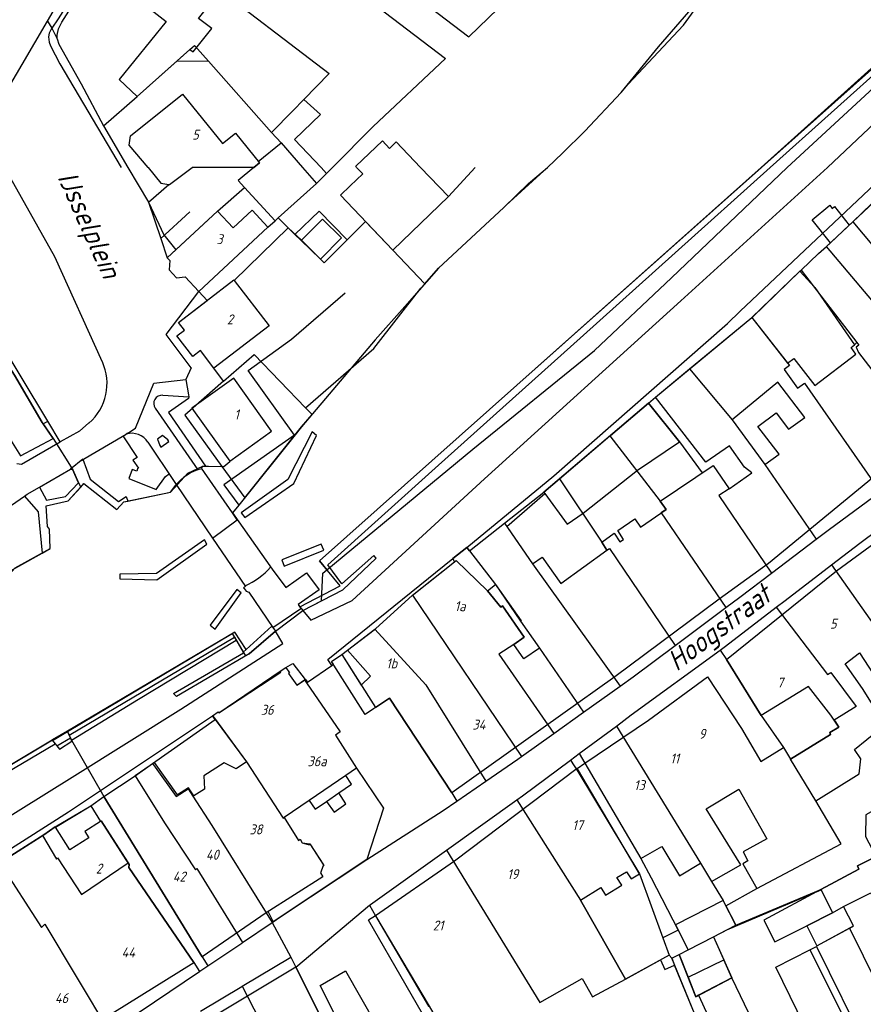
# Model space of a CAD drawing. Extents: x 124314 to 128016, y 450271 to 453716.
# Tile 14 of 40: x 124862 to 124968, y 450895 to 451019. Entities that reach past the tile are written whole.
import ezdxf
from ezdxf.enums import TextEntityAlignment as Align

# ---------------------------------------------------------------- set-up
doc = ezdxf.new("R2010")
doc.units = 0
doc.header["$MEASUREMENT"] = 0
for name, color, linetype in [('Default_113', 7, 'Continuous'), ('Default_117', 7, 'Continuous'), ('Default_21', 40, 'Continuous'), ('Default_4', 1, 'Continuous'), ('Default_48', 140, 'Continuous'), ('Default_6', 7, 'Continuous'), ('Default_66', 7, 'Continuous'), ('Default_7', 7, 'Continuous'), ('Default_79', 2, 'Continuous'), ('Default_80', 7, 'Continuous'), ('Default_99', 2, 'Continuous')]:
    doc.layers.add(name, color=color, linetype=linetype)
doc.styles.add('Style-ENGINEERING', font='isoct.shx', dxfattribs={"oblique": 15})

msp = doc.modelspace()

# ---------------------------------------------------------------- linework, layer by layer
at = {"layer": 'Default_21', "lineweight": -3, "flags": 128}
for points in [[(124865.91, 451018.35), (124872.09, 451028.95), (124879.59, 451041.86), (124876.96, 451043.3)], [(124884.37, 451043.24), (124886.38, 451041.54), (124895.16, 451034.64), (124910.16, 451022.93), (124918.71, 451016.38), (124933.34, 451030.53), (124942.29, 451039.22)], [(124882.14, 451039.53), (124892.71, 451031.26), (124892.62, 451031.18), (124896.37, 451028.56), (124905.29, 451021.67), (124915.78, 451013.66), (124906.73, 451005.13), (124901.64, 451000)], [(124928.56, 451000), (124930.44, 451001.76), (124933.24, 451004.52), (124937.8, 451009.4), (124938.67, 451010.45), (124945.61, 451017.84), (124951.63, 451026.14), (124954.31, 451032.15)], [(124867.12, 451016.1), (124867.12, 451016.56), (124867.28, 451017.38), (124867.7, 451018.2), (124869.38, 451020.84), (124873.62, 451026.82), (124875.76, 451029.94), (124876.26, 451030.69)], [(124876.26, 451030.69), (124885.55, 451023.77), (124901.21, 451011.79), (124898.04, 451008.53)], [(124855.11, 451000), (124862.74, 451012.91), (124865.91, 451018.35)], [(124865.91, 451018.35), (124866.45, 451017.46), (124867.12, 451016.1)], [(124867.12, 451016.1), (124867.3, 451015.46), (124870.1, 451010.46), (124872.9, 451005.22)], [(124882.17, 451013.37), (124883.75, 451014.78), (124884.34, 451015.27), (124886.06, 451013.33)], [(124971.91, 451014.85), (124971.4, 451014.4), (124971.47, 451014.31), (124955.4, 451000)], [(124958.59, 451000), (124971.08, 451011.47), (124971.65, 451013.78)], [(124872.9, 451005.22), (124877.12, 451008.87), (124882.17, 451013.37)], [(124882.17, 451013.37), (124886.06, 451013.33)], [(124886.06, 451013.33), (124893.99, 451004.36)], [(124893.99, 451004.36), (124896.65, 451007.09), (124898.04, 451008.53)], [(124898.04, 451008.53), (124900.1, 451006.65), (124896.87, 451003.51), (124900.2, 451000)], [(124872.9, 451005.22), (124875.96, 451000)], [(124893.99, 451004.36), (124895.18, 451003.07)], [(124891.77, 451000), (124892.46, 451000.55), (124892.29, 451000.75), (124895.18, 451003.07)], [(124895.18, 451003.07), (124897.87, 451000)], [(124875.96, 451000), (124878.57, 450995.63), (124880.48, 450991.55), (124881.99, 450989.66)], [(124891.77, 451000), (124889.81, 450998.34), (124890.59, 450997.47)], [(124897.87, 451000), (124899.63, 450997.98)], [(124899.63, 450997.98), (124900.88, 450999.24)], [(124955.4, 451000), (124924.72, 450972.68), (124900.01, 450950.66), (124900.92, 450949.53)], [(124900.2, 451000), (124900.88, 450999.24)], [(124901.64, 451000), (124900.88, 450999.24)], [(124900.92, 450949.53), (124919.2, 450964.67), (124934.44, 450977.01), (124944.1, 450986.16), (124958.59, 451000)], [(124913.21, 450985.41), (124914.92, 450987.36), (124923.1, 450994.96), (124926.17, 450997.96), (124928.56, 451000)], [(124966.83, 450993.17), (124974.1, 451000)], [(124894.82, 450993.66), (124899.63, 450997.98)], [(124853.4, 450996.74), (124853.59, 450996.36), (124854.7, 450994.07), (124855.72, 450987.28), (124857.04, 450982.02), (124857.84, 450980.33), (124859.5, 450977.42), (124861.76, 450973.92), (124865.23, 450968), (124866.6, 450966.01), (124869.06, 450962.07), (124869.79, 450960.42), (124870.06, 450959.9)], [(124881.99, 450989.66), (124887.22, 450994.52), (124890.59, 450997.47)], [(124890.59, 450997.47), (124894.42, 450993.3)], [(124964.06, 450990.55), (124961.74, 450993.42), (124963.96, 450995.24), (124964.25, 450994.82), (124964.55, 450995.11), (124966.39, 450992.75)], [(124903.47, 450990.93), (124899.94, 450994.49), (124896.91, 450991.58)], [(124884.85, 450984.45), (124893.52, 450992.5), (124894.42, 450993.3)], [(124894.42, 450993.3), (124894.82, 450993.66)], [(124894.82, 450993.66), (124896.91, 450991.58)], [(124903.47, 450990.93), (124905.75, 450993.23)], [(124909.18, 450989.63), (124905.75, 450993.23)], [(124964.06, 450990.55), (124966.39, 450992.75)], [(124966.39, 450992.75), (124966.83, 450993.17)], [(124966.83, 450993.17), (124973.33, 450985.42), (124975.98, 450982.16), (124975.72, 450981.97), (124977.72, 450978.36), (124982.84, 450968.98)], [(124896.91, 450991.58), (124897.68, 450990.81), (124900.12, 450988.48), (124900.58, 450988.02), (124903.47, 450990.93)], [(124960.36, 450987.12), (124962.53, 450989.19), (124963.55, 450990.08), (124964.06, 450990.55)], [(124881.99, 450989.66), (124880.91, 450988.67), (124881.23, 450988.33), (124881.15, 450987.14), (124882.07, 450986.16), (124883.17, 450986.27), (124884.85, 450984.45)], [(124909.18, 450989.63), (124913.21, 450985.41)], [(124954.19, 450981.15), (124954.28, 450981.23), (124960.19, 450986.97), (124960.36, 450987.12)], [(124960.36, 450987.12), (124962.82, 450983.87), (124967.36, 450978.02), (124967.6, 450977.7), (124967.26, 450977.44), (124967.55, 450976.77), (124970.04, 450973.51), (124970.34, 450973.7), (124976.64, 450964.05)], [(124898.25, 450969.85), (124906.8, 450977.26), (124912.71, 450984.84), (124913.21, 450985.41)], [(124887.97, 450973.18), (124886.76, 450974.8), (124885.06, 450977.01), (124884.1, 450976.27), (124882.11, 450978.85), (124883.07, 450979.59), (124882.33, 450980.56), (124885.9, 450983.3), (124884.85, 450984.45)], [(124946.38, 450974.71), (124954.19, 450981.15)], [(124954.19, 450981.15), (124958.89, 450975.13), (124958.25, 450974.64), (124959.89, 450972.29), (124960.79, 450972.94), (124970.25, 450959.31)], [(124887.97, 450973.18), (124891.81, 450976.53), (124898.25, 450969.85)], [(124941.23, 450970.44), (124942.09, 450971.17), (124946.38, 450974.71)], [(124946.38, 450974.71), (124951.72, 450968.34), (124955.81, 450962.72), (124962.23, 450953.35)], [(124887.97, 450973.18), (124883.1, 450968.92), (124887.77, 450962.49)], [(124936.39, 450966.31), (124936.46, 450966.37), (124941.23, 450970.44)], [(124941.23, 450970.44), (124945.1, 450965.57), (124947.94, 450961.67), (124949.34, 450962.61), (124951.35, 450959.69), (124950.04, 450958.83), (124956.63, 450949.11)], [(124887.77, 450962.49), (124890.62, 450958.57), (124897.74, 450967.44), (124899.06, 450969.01), (124898.25, 450969.85)], [(124930.08, 450960.93), (124936.39, 450966.31)], [(124936.39, 450966.31), (124942.68, 450958.12), (124943.43, 450957.08), (124943, 450956.8), (124942.83, 450956.68), (124950.91, 450944.78)], [(124870.06, 450959.9), (124870.45, 450960.33), (124874.57, 450957.08), (124875.48, 450958.05), (124881.33, 450959.26), (124883.49, 450961.66), (124885.37, 450962.52), (124887.77, 450962.49)], [(124923.2, 450955.38), (124928.11, 450959.25), (124930.08, 450960.93)], [(124930.08, 450960.93), (124935.36, 450953.01), (124936.01, 450951.98), (124936.34, 450952.2), (124944.57, 450940.03)], [(124853.16, 450940.47), (124853.64, 450940.74), (124861.85, 450949.75), (124866.23, 450952.18), (124866.15, 450954.6), (124865.89, 450954.94), (124865.75, 450957.55), (124868.51, 450958.16), (124870.06, 450959.9)], [(124962.23, 450953.35), (124963.74, 450954.5), (124970.25, 450959.31)], [(124918.79, 450951.91), (124923.2, 450955.38)], [(124923.2, 450955.38), (124926.7, 450950.26), (124937.67, 450934.92)], [(124964.18, 450950.16), (124967.71, 450952.85), (124970.01, 450954.57)], [(124956.63, 450949.11), (124962.23, 450953.35)], [(124918.79, 450951.91), (124918.45, 450952.32), (124916.69, 450950.93), (124916.91, 450950.53)], [(124918.79, 450951.91), (124922.07, 450947.67), (124925.25, 450943.14), (124925.18, 450943.09), (124927.55, 450939.71), (124933.08, 450931.65)], [(124916.91, 450950.53), (124917.13, 450950.7), (124921.06, 450946.88), (124922.71, 450944.85), (124922.92, 450945), (124925.66, 450941.09), (124924.34, 450940.17), (124922.49, 450938.96), (124929.36, 450928.99)], [(124889.53, 450940.71), (124890.7, 450938.72), (124891.17, 450939), (124894.49, 450941.82), (124897.89, 450944.43), (124900.23, 450945.63), (124900.4, 450949.1), (124900.92, 450949.53)], [(124911.63, 450946.33), (124916.91, 450950.53)], [(124957.23, 450944.83), (124958.34, 450945.69), (124964.18, 450950.16)], [(124964.18, 450950.16), (124969.96, 450941.92), (124973.43, 450936.58), (124973.16, 450936.41), (124970.57, 450934.7), (124970.49, 450934.81), (124969.43, 450934.05), (124972.57, 450929.1), (124976.12, 450923.15), (124968.45, 450918.77), (124968.42, 450916.09), (124968.46, 450916.02)], [(124950.91, 450944.78), (124952.69, 450946.11), (124956.63, 450949.11)], [(124906.94, 450942.07), (124907, 450942.12), (124911.63, 450946.33)], [(124911.63, 450946.33), (124925.31, 450926.1)], [(124944.57, 450940.03), (124950.91, 450944.78)], [(124950.22, 450939.45), (124950.89, 450939.94), (124957.23, 450944.83)], [(124957.23, 450944.83), (124963.65, 450936.4), (124964.07, 450936.63), (124967.24, 450932.37), (124964.51, 450930.66), (124964.66, 450930.46), (124965.1, 450929.8), (124963.96, 450929.11), (124964.06, 450928.86), (124959.03, 450925.78)], [(124902.78, 450938.92), (124903.49, 450939.44), (124906.94, 450942.07)], [(124906.94, 450942.07), (124913.34, 450935.08), (124920.86, 450923.03)], [(124868.42, 450929.25), (124889.05, 450941.53), (124889.53, 450940.71)], [(124868.92, 450928.14), (124877.32, 450933.3), (124889.53, 450940.71)], [(124937.67, 450934.92), (124939.3, 450936.09), (124944.57, 450940.03)], [(124886.92, 450930.73), (124886.58, 450931.22), (124887.27, 450931.69), (124887.38, 450931.57), (124895.13, 450936.69), (124895.07, 450936.81), (124895.76, 450937.27), (124896.25, 450936.61), (124896.1, 450936.5), (124897.15, 450935.04), (124898.22, 450935.78), (124898.5, 450935.42), (124901.54, 450937.53), (124901.73, 450937.67), (124901.49, 450938.03), (124902.78, 450938.92)], [(124902.78, 450938.92), (124907.01, 450932.24), (124908.77, 450933.44), (124916.57, 450921.54), (124917.2, 450920.51)], [(124937.2, 450929.93), (124939.07, 450931.33), (124950.22, 450939.45)], [(124950.22, 450939.45), (124950.99, 450938.26), (124955.34, 450931.23), (124958.16, 450927.22), (124959.03, 450925.78)], [(124933.08, 450931.65), (124937.67, 450934.92)], [(124929.36, 450928.99), (124933.08, 450931.65)], [(124879.08, 450925.24), (124886.92, 450930.73)], [(124886.92, 450930.73), (124890.84, 450925.45), (124895.42, 450918.36), (124895.55, 450918.44), (124897.36, 450915.59), (124897.55, 450915.72), (124897.82, 450915.27), (124898.69, 450915.04), (124898.79, 450915.14), (124900.53, 450912.45), (124900.46, 450912.4), (124900.13, 450911.5), (124900.4, 450911.03), (124893.32, 450906.5)], [(124932.55, 450926.47), (124937.2, 450929.93)], [(124937.2, 450929.93), (124947.73, 450912.71), (124949.11, 450910.42), (124950.59, 450908.06), (124950.93, 450907.39)], [(124780.6, 450877.39), (124802.87, 450890.7), (124824.76, 450903.52), (124844.71, 450915.17), (124866.52, 450928.19), (124866.54, 450928.13), (124868.42, 450929.25)], [(124868.42, 450929.25), (124868.92, 450928.14)], [(124925.31, 450926.1), (124929.36, 450928.99)], [(124868.92, 450928.14), (124872.96, 450921.09)], [(124920.86, 450923.03), (124924.84, 450925.78), (124925.31, 450926.1)], [(124931.46, 450925.66), (124932.55, 450926.47)], [(124932.55, 450926.47), (124933.26, 450925.29), (124940.28, 450913.33), (124941.58, 450910.87), (124944.96, 450904.33), (124943.04, 450903.37)], [(124876.89, 450923.7), (124879.08, 450925.24)], [(124879.08, 450925.24), (124879.18, 450925.08), (124882.04, 450921.07), (124883.54, 450922.06), (124884.12, 450921.13), (124886.48, 450917.47), (124893.32, 450906.5)], [(124924.73, 450920.67), (124925.45, 450921.18), (124931.46, 450925.66)], [(124931.46, 450925.66), (124932.39, 450924.22), (124940.12, 450911.41), (124943.04, 450903.37)], [(124950.93, 450907.39), (124954.82, 450909.56), (124965.36, 450915.17), (124962.19, 450920.53), (124959.03, 450925.78)], [(124872.96, 450921.09), (124876.89, 450923.7)], [(124876.89, 450923.7), (124880.58, 450917.78), (124884.46, 450911.89), (124884.63, 450912.07), (124890.33, 450902.77)], [(124917.2, 450920.51), (124920.86, 450923.03)], [(124871.35, 450919.94), (124872.96, 450921.09)], [(124872.96, 450921.09), (124885.28, 450900.98), (124885.99, 450899.84)], [(124865.29, 450916.2), (124865.43, 450916.29), (124866.87, 450917.29), (124871.35, 450919.94)], [(124871.35, 450919.94), (124872.56, 450917.97), (124872.63, 450918.02), (124875.99, 450912.78)], [(124894.07, 450905.29), (124895.29, 450906.11), (124905.93, 450913.2), (124915.49, 450919.33), (124917.2, 450920.51)], [(124915.91, 450914.36), (124924.73, 450920.67)], [(124924.73, 450920.67), (124932.7, 450908.07), (124938.34, 450898.18)], [(124859.89, 450912.77), (124865.09, 450916.07), (124865.29, 450916.2)], [(124865.29, 450916.2), (124867.03, 450913.23), (124867.15, 450913.41), (124870.14, 450908.79), (124875.99, 450912.78)], [(124962.85, 450909.41), (124967.59, 450911.99), (124967.41, 450912.4), (124969.75, 450913.57), (124968.46, 450916.02)], [(124906.27, 450907.45), (124906.37, 450907.53), (124915.91, 450914.36)], [(124915.91, 450914.36), (124927.59, 450895.25), (124932.92, 450898.28), (124934.21, 450895.95), (124938.34, 450898.18)], [(124859.89, 450912.77), (124865.15, 450904.68), (124865.57, 450905.09), (124873.69, 450891.55)], [(124875.99, 450912.78), (124876.12, 450912.56), (124876.1, 450912.17), (124884.26, 450900.25), (124884.93, 450899.12)], [(124952.19, 450904.94), (124962.85, 450909.41)], [(124962.85, 450909.41), (124955.68, 450905.58), (124957.05, 450902.86), (124961.06, 450904.86)], [(124965.69, 450907.28), (124969.1, 450908.99), (124969.56, 450908.08)], [(124897.04, 450899.68), (124906.27, 450907.45)], [(124906.27, 450907.45), (124907.02, 450906.12), (124913.64, 450894.78), (124913.72, 450894.79), (124917.51, 450888.27)], [(124893.32, 450906.5), (124894.07, 450905.29)], [(124950.93, 450907.39), (124952.19, 450904.94)], [(124961.06, 450904.86), (124964.31, 450906.49), (124965.69, 450907.28)], [(124961.06, 450904.86), (124962.32, 450902.34), (124966.91, 450904.85), (124965.69, 450907.28)], [(124890.33, 450902.77), (124894.07, 450905.29)], [(124894.07, 450905.29), (124896.38, 450900.93)], [(124949.39, 450903.5), (124952.19, 450904.94)], [(124885.99, 450899.84), (124890.25, 450902.71), (124890.33, 450902.77)], [(124943.04, 450903.37), (124943.83, 450901.18), (124944.14, 450900.81)], [(124945.07, 450901.28), (124946.21, 450901.86), (124949.39, 450903.5)], [(124949.39, 450903.5), (124950.67, 450900.62)], [(124944.14, 450900.81), (124945.07, 450901.28)], [(124945.07, 450901.28), (124946.2, 450898.41)], [(124890.29, 450897.29), (124896.38, 450900.93)], [(124896.38, 450900.93), (124897.04, 450899.68)], [(124938.34, 450898.18), (124942.74, 450900.59), (124943.29, 450899.41), (124944.49, 450899.95)], [(124944.14, 450900.81), (124944.49, 450899.95)], [(124946.2, 450898.41), (124950.67, 450900.62)], [(124946.2, 450898.41), (124947.15, 450895.98), (124951.69, 450898.34), (124950.67, 450900.62)], [(124873.69, 450891.55), (124884.93, 450899.12)], [(124884.93, 450899.12), (124885.01, 450899.18), (124885.99, 450899.84)], [(124897.04, 450899.68), (124904.72, 450884.39), (124907.64, 450878.57), (124910.83, 450872.08)], [(124939.02, 450874.55), (124952.77, 450880.2), (124947, 450893.87), (124944.49, 450899.95)], [(124885.06, 450894.17), (124890.25, 450897.26), (124890.29, 450897.29)], [(124890.29, 450897.29), (124898.34, 450881.72), (124900.91, 450876.81), (124901.18, 450876.27), (124904.27, 450869.73)]]:
    msp.add_lwpolyline(points, dxfattribs=at)
at = {"layer": 'Default_4', "lineweight": -3, "flags": 128}
for points in [[(124894.08, 451026.89), (124888.44, 451031.24), (124887.82, 451030.47), (124884.33, 451033.16), (124875.66, 451022.31), (124880.78, 451018.29), (124874.88, 451011.01), (124877.12, 451008.87), (124883.75, 451014.78), (124884.16, 451014.5), (124886.49, 451017.4), (124884.83, 451018.69), (124890.08, 451025.26), (124891.74, 451023.98), (124894.08, 451026.89)], [(124878.5, 451000), (124876.12, 451002.8), (124876.31, 451003.95), (124882.82, 451009.19), (124887.82, 451002.98), (124889.45, 451004.29), (124892.46, 451000.55), (124891.77, 451000)], [(124904.65, 451000), (124904.53, 451000.13), (124907.88, 451003.32), (124908.76, 451002.38), (124909.62, 451003.2), (124912.67, 451000)], [(124878.5, 451000), (124878.5, 451000)], [(124878.5, 451000), (124880.11, 450998.03), (124881.11, 450997.87)], [(124881.11, 450997.87), (124881.19, 450997.86), (124884.03, 451000)], [(124891.77, 451000), (124884.03, 451000)], [(124902.61, 450996.51), (124903.85, 450997.7), (124905.42, 450999.19), (124904.65, 451000)], [(124912.67, 451000), (124916.17, 450996.33)], [(124916.17, 450996.33), (124909.18, 450989.63), (124902.61, 450996.51)], [(124884.85, 450984.45), (124893.52, 450992.5), (124891.56, 450994.62), (124889.17, 450992.41), (124887.22, 450994.52), (124880.91, 450988.67)], [(124967.03, 450977.74), (124967.36, 450978.02), (124967.6, 450977.7), (124967.26, 450977.44), (124967.55, 450976.77), (124970.04, 450973.51), (124977.72, 450978.36), (124975.72, 450981.97), (124981.18, 450985.89), (124982.69, 450983.86), (124987.8, 450987.39), (124984.48, 450991.04), (124987.9, 450994.35), (124997.33, 450978.72)], [(124966.83, 450993.17), (124973.33, 450985.42), (124969.88, 450982.53), (124963.55, 450990.08), (124966.83, 450993.17)], [(124880.91, 450988.67), (124881.23, 450988.33), (124881.15, 450987.14), (124882.07, 450986.16), (124883.17, 450986.27), (124884.85, 450984.45)], [(124889.3, 450985.8), (124893.68, 450980.12), (124886.76, 450974.8), (124885.06, 450977.01), (124884.1, 450976.27), (124882.11, 450978.85), (124883.07, 450979.59), (124882.33, 450980.56), (124889.25, 450985.88), (124889.3, 450985.8)], [(124923.49, 450954.96), (124926.7, 450950.26), (124927.91, 450951.09), (124930.22, 450947.81), (124936.01, 450951.98), (124935.36, 450953.01), (124936.94, 450954.13), (124937.64, 450953.02), (124938.11, 450953.33), (124937.39, 450954.44), (124939.52, 450955.9), (124940.24, 450954.86), (124943.43, 450957.08), (124942.68, 450958.12), (124949.34, 450962.61), (124951.35, 450959.69), (124954.19, 450961.67), (124953.27, 450962.39), (124951.39, 450965.09), (124948.43, 450963.03), (124942.09, 450971.17), (124954.19, 450981.15)], [(124954.19, 450981.15), (124958.65, 450975.45), (124959.45, 450976.01), (124962.07, 450972.63), (124967.22, 450976.58), (124966.63, 450977.4), (124967.03, 450977.74)], [(124997.33, 450978.72), (124997.52, 450978.4), (124995.81, 450977.39), (124995, 450977.76), (124990.37, 450974.94), (124991.04, 450973.9), (124989.37, 450972.86), (124988.67, 450973.9), (124975.73, 450965.83), (124969.43, 450961.16), (124956.26, 450950.31), (124950.1, 450945.82), (124937.01, 450936.09), (124916.57, 450921.54), (124908.77, 450933.44), (124906.78, 450932.09)], [(124888.74, 450963.17), (124893.99, 450966.91), (124889.25, 450973.56), (124884, 450969.81), (124888.74, 450963.17)], [(124960.82, 450968.63), (124957.42, 450973.07), (124951.72, 450968.34), (124955.81, 450962.72), (124957.59, 450964.02), (124954.95, 450967.5), (124957.22, 450969.2), (124958.77, 450967.17), (124960.82, 450968.63)], [(124928.24, 450959.08), (124931.04, 450955.24), (124933.06, 450956.62), (124939.85, 450962.03), (124945.1, 450965.57), (124941.23, 450970.44), (124928.11, 450959.25), (124928.24, 450959.08)], [(124888.74, 450963.17), (124888.77, 450963.12)], [(124933.26, 450925.29), (124941.23, 450930.65), (124948.62, 450936.12), (124952.9, 450929.6), (124955.3, 450925.48), (124958.16, 450927.22), (124959.03, 450925.78), (124964.06, 450928.86), (124963.96, 450929.11), (124965.1, 450929.8), (124964.1, 450931.29), (124961.3, 450934.89), (124955.34, 450931.23), (124950.99, 450938.26), (124964.79, 450949.4), (124978.7, 450959.58), (124981.48, 450958.9), (124984.58, 450957.21), (124987.02, 450955.39), (124988.41, 450953.8), (124989.71, 450951.88), (124991.29, 450949.19), (124994.19, 450940.41), (125000, 450924.52)], [(124918.45, 450952.32), (124918.79, 450951.91), (124923.2, 450955.38), (124923.49, 450954.96)], [(124916.69, 450950.93), (124918.45, 450952.32)], [(124906.78, 450932.09), (124905.73, 450931.37), (124901.49, 450938.03), (124902.78, 450938.92), (124905.22, 450935.06), (124906.39, 450936.18), (124903.49, 450939.44), (124907, 450942.12), (124911.62, 450946.32), (124916.91, 450950.53), (124916.69, 450950.93)], [(124927.55, 450939.71), (124925.61, 450938.35), (124924.34, 450940.17), (124925.66, 450941.09), (124922.92, 450945), (124922.71, 450944.85), (124921.06, 450946.88), (124922.07, 450947.67), (124925.18, 450943.09), (124927.55, 450939.71)], [(124970.45, 450930.82), (124968.05, 450934.63), (124965.89, 450937.73), (124967.67, 450939.11), (124970.49, 450934.81)], [(124886.58, 450931.22), (124887.27, 450931.69), (124887.38, 450931.57), (124895.07, 450936.81), (124895.76, 450937.27)], [(124895.76, 450937.27), (124896.25, 450936.61), (124896.1, 450936.5), (124897.15, 450935.04), (124898.12, 450935.71)], [(124898.12, 450935.71), (124898.21, 450935.78)], [(124898.12, 450935.71), (124898.38, 450935.34)], [(124898.38, 450935.34), (124902.58, 450929.22), (124901.99, 450928.8), (124904.65, 450924.65)], [(124886.82, 450930.9), (124890.84, 450925.45), (124889.55, 450924.58), (124888.05, 450925.32), (124885.49, 450923.69), (124885.56, 450922.02), (124884.25, 450921.17), (124883.57, 450922.17)], [(124886.58, 450931.22), (124886.82, 450930.9)], [(124933.26, 450925.29), (124940.28, 450913.33), (124942.9, 450914.81), (124945.1, 450911.16), (124947.73, 450912.71), (124949.11, 450910.42), (124952.79, 450912.52), (124948.46, 450919.55), (124952.57, 450922), (124956.04, 450915.8), (124953.09, 450914.13), (124953.68, 450913.04), (124953.04, 450912.64), (124954.82, 450909.56), (124965.36, 450915.17), (124962.19, 450920.53), (124967.63, 450923.92), (124967.83, 450925.83), (124967.05, 450926.97), (124970.16, 450929.51)], [(124883.57, 450922.17), (124882.21, 450921.3), (124879.29, 450925.37), (124876.89, 450923.7)], [(124872.96, 450921.09), (124876.89, 450923.7)], [(124903.31, 450923.74), (124898.7, 450920.6)], [(124904.65, 450924.65), (124903.31, 450923.74)], [(124932.28, 450924.61), (124916.91, 450913), (124907.02, 450906.12), (124913.72, 450894.79), (124917.98, 450887.47)], [(124944.15, 450900.8), (124943.83, 450901.18), (124938.34, 450898.18), (124932.7, 450908.07), (124935.24, 450909.66), (124935.83, 450908.7), (124937.87, 450909.98), (124937.28, 450910.92), (124938.49, 450911.66), (124939.05, 450910.78), (124940.12, 450911.41), (124932.45, 450924.36), (124932.28, 450924.61)], [(124898.7, 450920.6), (124895.55, 450918.44), (124897.36, 450915.59), (124897.55, 450915.72), (124897.82, 450915.27), (124898.79, 450915.14), (124900.49, 450912.5), (124900.13, 450911.5), (124900.4, 450911.03), (124893.29, 450906.48), (124885.28, 450900.98), (124872.96, 450921.09)], [(124872.56, 450917.97), (124870.59, 450916.69), (124871.07, 450915.89), (124868.68, 450914.42), (124866.89, 450917.25)], [(124876.12, 450912.56), (124872.63, 450918.02), (124872.56, 450917.97)], [(124866.89, 450917.25), (124866.87, 450917.29), (124865.43, 450916.29), (124855.3, 450909.86), (124850.68, 450907.2), (124855.58, 450898.94), (124853.5, 450897.58), (124851.89, 450900.18), (124852.65, 450900.74), (124849.15, 450906.08), (124845.26, 450903.54), (124846.25, 450902), (124841.65, 450899.06), (124844.12, 450895.15), (124844.6, 450895.41), (124846.3, 450892.74)], [(124977.8, 450907.38), (124973.71, 450915.55), (124967.41, 450912.4), (124967.59, 450911.99), (124962.85, 450909.41), (124962.87, 450909.38)], [(124862.49, 450886.73), (124884.26, 450900.25), (124876.1, 450912.17), (124876.12, 450912.56)], [(124962.87, 450909.38), (124964.31, 450906.49), (124961.06, 450904.86), (124962.32, 450902.34), (124966.42, 450904.59)], [(124966.42, 450904.59), (124966.91, 450904.85), (124965.69, 450907.28), (124969.1, 450908.99), (124969.78, 450907.64), (124970.89, 450908.13), (124972.57, 450904.76)], [(124951.03, 450904.35), (124952.19, 450904.94), (124950.59, 450908.06), (124944.62, 450904.99), (124946.22, 450901.87)], [(124949.39, 450903.5), (124951.03, 450904.35)], [(124946.22, 450901.87), (124949.39, 450903.5)], [(124949.39, 450903.5), (124951.69, 450898.34)], [(124945.07, 450901.28), (124946.22, 450901.87)], [(124947.49, 450896.16), (124947.15, 450895.98), (124945.07, 450901.28)], [(124947, 450893.87), (124944.15, 450900.8)], [(124904.72, 450884.39), (124897.04, 450899.68), (124885.75, 450892.91), (124873.68, 450884.92), (124873.77, 450884.72), (124863.4, 450878.47), (124853.96, 450873.7), (124862.37, 450856.2), (124863.91, 450855.28), (124889.65, 450864.5), (124910.83, 450872.08), (124907.64, 450878.57)], [(124951.69, 450898.34), (124947.49, 450896.16)]]:
    msp.add_lwpolyline(points, dxfattribs=at)
at = {"layer": 'Default_48', "lineweight": -3, "flags": 128}
for points in [[(124933.24, 451004.52), (124937.8, 451009.4), (124942.5, 451015.1), (124950.86, 451024.84), (124953.58, 451028.7), (124955.3, 451032.9)], [(124930.44, 451001.76), (124933.24, 451004.52)], [(124928.56, 451000), (124930.44, 451001.76)], [(124928.56, 451000), (124923.4, 450995.25), (124923.1, 450994.96), (124914.92, 450987.36), (124910.7, 450982.55), (124906.97, 450978.38), (124897.74, 450967.44), (124896.95, 450966.45)], [(124896.95, 450966.45), (124889.88, 450957.65)], [(124875.95, 450958.14), (124881.33, 450959.26), (124881.97, 450960.12)], [(124889.88, 450957.65), (124889.08, 450956.65)], [(124857.54, 450947.35), (124865.24, 450951.63)], [(124894, 450942.47), (124890.78, 450939.51)], [(124890.78, 450939.51), (124889.37, 450941.72), (124868.4, 450929.3)], [(124868.4, 450929.3), (124866.52, 450928.19), (124866.49, 450928.17)], [(124866.49, 450928.17), (124844.71, 450915.17), (124824.76, 450903.52), (124815.58, 450898.14)]]:
    msp.add_lwpolyline(points, dxfattribs=at)
at = {"layer": 'Default_6', "lineweight": -3, "flags": 128}
for points in [[(124897.72, 450990.86), (124900.12, 450988.48), (124902.76, 450991.14), (124900.36, 450993.52), (124897.72, 450990.86)], [(124960.18, 450986.96), (124962.09, 450984.93)]]:
    msp.add_lwpolyline(points, dxfattribs=at)
at = {"layer": 'Default_66', "lineweight": -3, "flags": 128}
for points in [[(124955.34, 451000), (124971.24, 451014.26)], [(124900.01, 450950.66), (124924.72, 450972.68), (124946.93, 450992.45), (124955.34, 451000)]]:
    msp.add_lwpolyline(points, dxfattribs=at)
at = {"layer": 'Default_7', "lineweight": -3, "flags": 128}
for points in [[(124865.34, 450967.84), (124865.23, 450968), (124861.76, 450973.92), (124859.5, 450977.42), (124859.59, 450977.98), (124858.34, 450979.95), (124856.76, 450978.06), (124854.14, 450977.4), (124855.03, 450975.83), (124855.45, 450975.67), (124861.49, 450965.5)], [(124861.49, 450965.5), (124862.5, 450963.8), (124866.6, 450966.01), (124865.34, 450967.84)], [(124881.1, 450965.61), (124880.97, 450965.82), (124880.31, 450966.38), (124879.67, 450965.92), (124879.96, 450965.11), (124880.1, 450964.9), (124881.1, 450965.61)], [(124865.24, 450951.63), (124866.23, 450952.18), (124866.15, 450954.6), (124865.89, 450954.94), (124865.75, 450957.55), (124868.51, 450958.16), (124870.45, 450960.33), (124874.57, 450957.08), (124875.48, 450958.05), (124875.95, 450958.14)], [(124881.97, 450960.12), (124882.04, 450960.22), (124886.59, 450953.51)], [(124889.08, 450956.65), (124894.04, 450949.61)], [(124886.59, 450953.51), (124890.72, 450947.42), (124890.46, 450947.26), (124890.53, 450947.18)], [(124897.54, 450944.86), (124902.57, 450947.5), (124900.01, 450950.66)], [(124894.04, 450949.61), (124895.78, 450947.3), (124898.38, 450949.16), (124899.94, 450947), (124897.32, 450945.16), (124897.67, 450944.68)], [(124890.53, 450947.18), (124890.8, 450946.84), (124891.12, 450946.73), (124894.13, 450942.27)], [(124894.13, 450942.27), (124897.67, 450944.68)]]:
    msp.add_lwpolyline(points, dxfattribs=at)
at = {"layer": 'Default_7', "lineweight": -3}
for centre, major_axis, start_param, end_param in [((124886.67, 450956.36), (-4.75, 3.7), 5.61581, 6.283185), ((124886.8, 450956.13), (3.86, -8.62), 0, 0.424001)]:
    msp.add_ellipse(centre, major_axis=major_axis, ratio=1, start_param=start_param, end_param=end_param, dxfattribs=at)
at = {"layer": 'Default_79', "lineweight": -3, "flags": 128}
for points in [[(124956.46, 451000), (124971.76, 451013.68)], [(124902.41, 450921.55), (124904.01, 450922.65), (124903.31, 450923.74)], [(124900.87, 450920.48), (124901.84, 450919.11), (124903.3, 450920.16), (124902.41, 450921.55)], [(124900.87, 450920.48), (124902.41, 450921.55)], [(124898.7, 450920.6), (124899.45, 450919.5), (124900.87, 450920.48)]]:
    msp.add_lwpolyline(points, dxfattribs=at)
at = {"layer": 'Default_80', "lineweight": -3, "flags": 128}
for points in [[(124916.17, 450996.33), (124919.49, 451000)], [(124878.57, 450995.63), (124881.11, 450997.87)], [(124880.1, 450991.08), (124883.74, 450994.41)], [(124889.3, 450985.8), (124896.05, 450992.43), (124897.72, 450990.86)], [(124954.19, 450981.15), (124960.18, 450986.96)], [(124962.09, 450984.93), (124967.03, 450977.74)], [(124923.49, 450954.96), (124928.24, 450959.08)], [(124866.89, 450917.25), (124871.35, 450919.94)], [(124871.35, 450919.94), (124872.56, 450917.97)]]:
    msp.add_lwpolyline(points, dxfattribs=at)
at = {"layer": 'Default_99', "lineweight": -3, "flags": 128}
for points in [[(124871.46, 451025.3), (124867.24, 451018.62), (124866.45, 451017.47)], [(124866.45, 451017.47), (124866.36, 451017.34), (124866.12, 451016.82), (124866.02, 451016.36), (124866.1, 451015.7), (124866.26, 451015.26), (124867.44, 451013), (124875.12, 451000)], [(124866.45, 451017.47), (124867.12, 451016.1)], [(124963.66, 451000), (124975.54, 451011.2), (124976.22, 451010.46), (124979.7, 451013.72), (124981.66, 451015.56), (124982.16, 451016.16), (124982.38, 451016.66), (124982.5, 451017.12), (124982.4, 451017.72)], [(124860.5, 451000), (124866.79, 450988.82), (124872.77, 450975.62)], [(124875.95, 451000), (124878.57, 450995.63)], [(124897.89, 450944.43), (124898.92, 450943.2), (124904.07, 450945.69), (124920.69, 450960.93), (124945.27, 450983.24), (124963.66, 451000)], [(124897.89, 450944.43), (124902.93, 450947), (124907.11, 450950.97), (124906.81, 450951.33), (124902.8, 450947.78), (124901.04, 450950.14), (124914.9, 450962.64), (124932.65, 450978.56), (124956.46, 451000)], [(124918.45, 450952.32), (124929.35, 450961.3), (124951.13, 450980.42), (124952.71, 450981.98), (124971.82, 451000)], [(124963.66, 451000), (124963.66, 451000)], [(124966.83, 450993.17), (124973.92, 451000)], [(124878.57, 450995.63), (124880.1, 450991.08)], [(124880.1, 450991.08), (124880.91, 450988.67)], [(124883.9, 450974.86), (124880.78, 450979.05), (124884.85, 450984.45)], [(124896.86, 450966.39), (124891.07, 450974.52), (124896.48, 450978.45), (124903.21, 450984.28)], [(124865.92, 450968.17), (124858.98, 450979.71), (124859.72, 450980.46), (124858.57, 450982.27)], [(124883.9, 450974.86), (124883.23, 450973.38)], [(124875.96, 450966.67), (124876.92, 450967.27), (124879.24, 450972.95), (124883.23, 450973.38), (124883.56, 450971.45)], [(124880.35, 450971.42), (124883.6, 450971.22), (124883.59, 450971), (124881.07, 450969.27), (124885.7, 450962.53)], [(124883.56, 450971.45), (124883.6, 450971.22)], [(124879.41, 450969.78), (124884.76, 450962.06)], [(124865.34, 450967.84), (124865.92, 450968.17)], [(124867.49, 450965.56), (124865.92, 450968.17)], [(124871.1, 450967.94), (124869.92, 450966.91), (124867.49, 450965.56)], [(124899.63, 450966.35), (124899.07, 450966.81), (124896.04, 450960.83), (124890.17, 450956.67), (124890.62, 450956.07), (124896.78, 450960.34), (124899.63, 450966.35)], [(124862.04, 450962.86), (124862.65, 450962.76), (124867.49, 450965.56)], [(124870.11, 450963.24), (124875.76, 450966.54)], [(124875.36, 450966.31), (124877.12, 450963.62), (124876.58, 450963.27), (124877.31, 450962.27), (124877.19, 450962.18), (124877.08, 450961.9), (124876.51, 450962.09), (124876.1, 450960.99), (124879.54, 450959.61), (124880.68, 450961.23), (124881.15, 450961.55)], [(124875.96, 450966.67), (124875.76, 450966.54)], [(124878.49, 450965.53), (124881.79, 450960.59)], [(124896.86, 450966.39), (124887.99, 450960.17), (124889.88, 450957.65)], [(124896.95, 450966.45), (124896.86, 450966.39)], [(124870.32, 450963.41), (124868.78, 450962.15)], [(124870.32, 450963.41), (124871.23, 450960.89), (124874.79, 450958.1), (124875.74, 450958.71), (124875.95, 450958.14)], [(124885.7, 450962.53), (124888.01, 450962.48), (124888.77, 450963.12)], [(124864.9, 450959.9), (124868.78, 450962.15)], [(124868.78, 450962.15), (124869.02, 450962.15)], [(124869.32, 450961.48), (124869.02, 450962.15)], [(124889.08, 450956.65), (124885.19, 450962.26), (124885.37, 450962.52), (124886.06, 450962.52)], [(124864.9, 450959.9), (124865.77, 450958.27), (124868.16, 450958.73), (124869.79, 450960.42), (124869.32, 450961.48)], [(124881.79, 450960.59), (124882.04, 450960.22)], [(124863.03, 450958.77), (124863.34, 450958.99), (124864.9, 450959.9)], [(124855.52, 450953.61), (124863.03, 450958.77)], [(124863.03, 450958.77), (124864.74, 450956.8), (124865.24, 450951.63)], [(124886.59, 450953.51), (124889.66, 450955.8), (124889.08, 450956.65)], [(124885.89, 450952.74), (124885.56, 450953.28), (124879.56, 450949.05), (124874.98, 450948.99), (124874.98, 450948.4), (124879.62, 450948.25), (124885.89, 450952.74)], [(124900.53, 450951.98), (124900.2, 450952.75), (124895.28, 450950.78), (124895.58, 450950), (124900.53, 450951.98)], [(124898.5, 450935.42), (124901.54, 450937.53), (124901.05, 450938.26), (124916.69, 450950.93)], [(124890.17, 450946.62), (124889.61, 450947.05), (124886.3, 450942.59), (124886.91, 450942.06), (124890.17, 450946.62)], [(124897.54, 450944.86), (124897.89, 450944.43)], [(124894, 450942.47), (124894.49, 450941.82)], [(124780.18, 450867.92), (124794.35, 450876.97), (124808.06, 450885.25), (124821.33, 450893.63), (124840.19, 450905.59), (124869.32, 450923.74), (124882.61, 450932.06), (124895.38, 450940.3), (124894.49, 450941.82)], [(124868.62, 450928.8), (124889.32, 450941.08), (124890.41, 450939.21)], [(124894.49, 450941.82), (124891.17, 450939), (124882.06, 450933.63), (124881.71, 450934.01), (124890.47, 450939.11), (124890.41, 450939.21)], [(124890.41, 450939.21), (124890.78, 450939.51)], [(124895.76, 450937.27), (124896.63, 450937.77), (124898.21, 450935.78)], [(124898.21, 450935.78), (124898.5, 450935.42)], [(124898.38, 450935.34), (124898.5, 450935.42)], [(124784.03, 450866.15), (124797.92, 450874.58), (124807.66, 450880.8), (124811.69, 450883.35), (124819.9, 450888.44), (124833.25, 450896.78), (124846.8, 450905.32), (124868.54, 450919.17), (124886.58, 450931.22)], [(124867.08, 450927.45), (124867.41, 450927.04), (124868.96, 450928.03), (124868.78, 450928.45)], [(124867.08, 450927.45), (124868.78, 450928.45)], [(124868.62, 450928.8), (124868.4, 450929.3)], [(124868.78, 450928.45), (124868.62, 450928.8)], [(124815.86, 450897.52), (124866.87, 450927.71)], [(124866.49, 450928.17), (124866.87, 450927.71)], [(124866.87, 450927.71), (124867.08, 450927.45)], [(124932.28, 450924.61), (124933.26, 450925.29)], [(124904.65, 450924.65), (124908.02, 450919.61), (124905.93, 450913.2), (124894.18, 450905.37)], [(124871.35, 450919.94), (124872.96, 450921.09)], [(124951.03, 450904.35), (124962.87, 450909.38)], [(124893.56, 450906.61), (124894.18, 450905.37)], [(124907.02, 450906.12), (124906.12, 450905.58)], [(124917.98, 450887.47), (124917.37, 450887.44), (124916.76, 450887.8), (124915.57, 450889.21), (124906.12, 450905.58)], [(124966.42, 450904.59), (124973.22, 450890.79)], [(124944.15, 450900.8), (124945.07, 450901.28)], [(124963.46, 450886.84), (124957.18, 450899.67), (124961.46, 450901.85)], [(124961.46, 450901.85), (124962.27, 450902.26), (124968.66, 450889.31)], [(124961.46, 450901.85), (124967.92, 450888.96)], [(124915.17, 450878.14), (124910.86, 450875.97), (124900.07, 450897.38), (124903.26, 450899.23)], [(124903.26, 450899.23), (124914.86, 450878.81)], [(124954.52, 450880.91), (124959.15, 450882.78), (124951.69, 450898.34)], [(124947.49, 450896.16), (124954.52, 450880.91)]]:
    msp.add_lwpolyline(points, dxfattribs=at)
at = {"layer": 'Default_99', "lineweight": -3}
for centre, major_axis, start_param, end_param in [((124866.78, 450972.9), (4.32, -4.97), 0, 1.281191), ((124880.25, 450970.39), (-0.842, -0.604), 4.000683, 6.283185), ((124876.44, 450964.2), (-0.67, 2.35), 5.008441, 6.283185)]:
    msp.add_ellipse(centre, major_axis=major_axis, ratio=1, start_param=start_param, end_param=end_param, dxfattribs=at)

# ---------------------------------------------------------------- texts
at = {"layer": 'Default_113', "lineweight": -3, "style": 'Style-ENGINEERING', "oblique": 15}
for s, p in [('5', (124884.45, 451004.1)), ('3', (124887.46, 450990.99)), ('2', (124888.78, 450980.93)), ('1', (124889.6, 450969.01)), ('1a', (124917.61, 450944.96)), ('5', (124964.4, 450942.77)), ('1b', (124909.04, 450937.78)), ('7', (124957.72, 450935.38)), ('36', (124893.43, 450931.96)), ('34', (124919.97, 450930.11)), ('9', (124947.95, 450928.95)), ('36a', (124899.68, 450925.51)), ('11', (124944.51, 450925.86)), ('13', (124940.09, 450922.51)), ('38', (124892.02, 450916.96)), ('17', (124932.34, 450917.49)), ('40', (124886.56, 450913.79)), ('2', (124872.35, 450912.05)), ('42', (124882.41, 450911.05)), ('19', (124924.21, 450911.35)), ('21', (124914.86, 450904.91)), ('44', (124876.02, 450901.53)), ('46', (124867.65, 450895.8))]:
    msp.add_text(s, height=1.25, dxfattribs=at).set_placement(p, align=Align.MIDDLE_CENTER)
at = {"layer": 'Default_117', "lineweight": -3, "style": 'Style-ENGINEERING', "oblique": 15}
for s, rotation, p in [('IJsselplein', 294.3871, (124871.16, 450992.82)), ('Hoogstraat', 37.0761, (124950.07, 450942.29))]:
    msp.add_text(s, height=2.5, rotation=rotation, dxfattribs=at).set_placement(p, align=Align.MIDDLE_CENTER)

doc.saveas('drawing.dxf')
